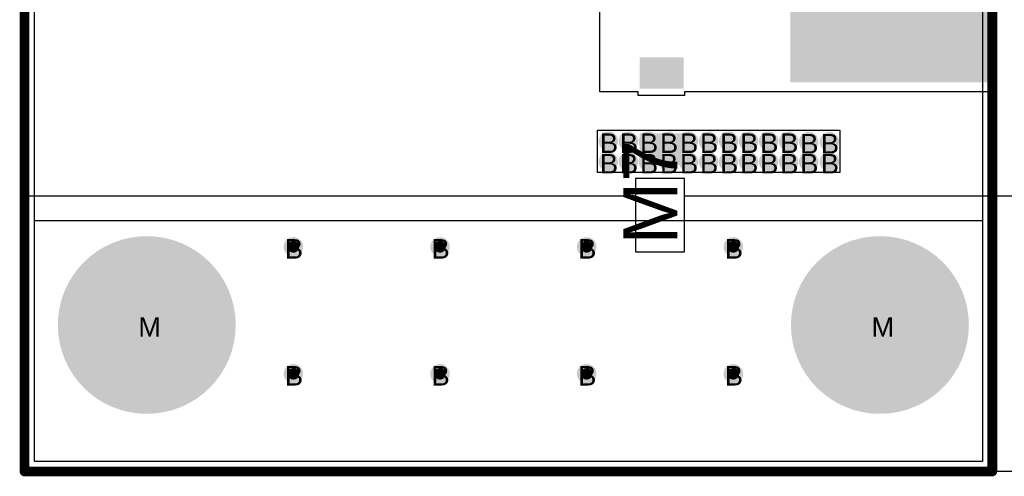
# Model space of a CAD drawing. Header units: millimetres. Extents: x -0.78 to 4.25, y -4.49 to 2.54.
# Tile 2 of 32: x -0.01 to 1, y -0.01 to 0.46. Entities that reach past the tile are written whole.
import ezdxf

# ---------------------------------------------------------------- set-up
doc = ezdxf.new("R2010")
doc.units = ezdxf.units.MM
doc.header["$MEASUREMENT"] = 0
for name, color, linetype in [('BottomLayer', 5, 'Continuous'), ('BottomSolder', 6, 'Continuous'), ('DrillDrawing', 1, 'Continuous'), ('Mechanical1', 6, 'Continuous'), ('TopLayer', 1, 'Continuous'), ('TopOverlay', 2, 'Continuous'), ('TopSolder', 216, 'Continuous')]:
    doc.layers.add(name, color=color, linetype=linetype)
doc.styles.add('Arial', font='txt', dxfattribs={"height": 0.2})

msp = doc.modelspace()

# ---------------------------------------------------------------- hatches: boundary and pattern name
at = {"layer": 'BottomLayer'}
h = msp.add_hatch(color=5, dxfattribs=at)
edge = h.paths.add_edge_path()
edge.add_arc((0.5972, 0.3382), 0.01, 0, 360)
h = msp.add_hatch(color=5, dxfattribs=at)
edge = h.paths.add_edge_path()
edge.add_arc((0.6177, 0.3382), 0.01, 0, 360)
h = msp.add_hatch(color=5, dxfattribs=at)
edge = h.paths.add_edge_path()
edge.add_arc((0.6382, 0.3382), 0.01, 0, 360)
h = msp.add_hatch(color=5, dxfattribs=at)
edge = h.paths.add_edge_path()
edge.add_arc((0.6587, 0.3382), 0.01, 0, 360)
h = msp.add_hatch(color=5, dxfattribs=at)
edge = h.paths.add_edge_path()
edge.add_arc((0.6792, 0.3382), 0.01, 0, 360)
h = msp.add_hatch(color=5, dxfattribs=at)
edge = h.paths.add_edge_path()
edge.add_arc((0.6997, 0.3382), 0.01, 0, 360)
h = msp.add_hatch(color=5, dxfattribs=at)
edge = h.paths.add_edge_path()
edge.add_arc((0.7202, 0.3382), 0.01, 0, 360)
h = msp.add_hatch(color=5, dxfattribs=at)
edge = h.paths.add_edge_path()
edge.add_arc((0.7407, 0.3382), 0.01, 0, 360)
h = msp.add_hatch(color=5, dxfattribs=at)
edge = h.paths.add_edge_path()
edge.add_arc((0.7612, 0.3382), 0.01, 0, 360)
h = msp.add_hatch(color=5, dxfattribs=at)
edge = h.paths.add_edge_path()
edge.add_arc((0.7817, 0.3382), 0.01, 0, 360)
h = msp.add_hatch(color=5, dxfattribs=at)
edge = h.paths.add_edge_path()
edge.add_arc((0.8022, 0.3377), 0.01, 0, 360)
h = msp.add_hatch(color=5, dxfattribs=at)
edge = h.paths.add_edge_path()
edge.add_arc((0.8232, 0.3377), 0.01, 0, 360)
h = msp.add_hatch(color=5, dxfattribs=at)
edge = h.paths.add_edge_path()
edge.add_arc((0.5972, 0.3172), 0.01, 0, 360)
h = msp.add_hatch(color=5, dxfattribs=at)
edge = h.paths.add_edge_path()
edge.add_arc((0.6177, 0.3172), 0.01, 0, 360)
h = msp.add_hatch(color=5, dxfattribs=at)
edge = h.paths.add_edge_path()
edge.add_arc((0.6382, 0.3172), 0.01, 0, 360)
h = msp.add_hatch(color=5, dxfattribs=at)
edge = h.paths.add_edge_path()
edge.add_arc((0.6587, 0.3172), 0.01, 0, 360)
h = msp.add_hatch(color=5, dxfattribs=at)
edge = h.paths.add_edge_path()
edge.add_arc((0.6792, 0.3172), 0.01, 0, 360)
h = msp.add_hatch(color=5, dxfattribs=at)
edge = h.paths.add_edge_path()
edge.add_arc((0.6997, 0.3172), 0.01, 0, 360)
h = msp.add_hatch(color=5, dxfattribs=at)
edge = h.paths.add_edge_path()
edge.add_arc((0.7202, 0.3172), 0.01, 0, 360)
h = msp.add_hatch(color=5, dxfattribs=at)
edge = h.paths.add_edge_path()
edge.add_arc((0.7407, 0.3172), 0.01, 0, 360)
h = msp.add_hatch(color=5, dxfattribs=at)
edge = h.paths.add_edge_path()
edge.add_arc((0.7612, 0.3172), 0.01, 0, 360)
h = msp.add_hatch(color=5, dxfattribs=at)
edge = h.paths.add_edge_path()
edge.add_arc((0.7817, 0.3172), 0.01, 0, 360)
h = msp.add_hatch(color=5, dxfattribs=at)
edge = h.paths.add_edge_path()
edge.add_arc((0.8022, 0.3172), 0.01, 0, 360)
h = msp.add_hatch(color=5, dxfattribs=at)
edge = h.paths.add_edge_path()
edge.add_arc((0.8232, 0.3172), 0.01, 0, 360)
h = msp.add_hatch(color=5, dxfattribs=at)
edge = h.paths.add_edge_path()
edge.add_arc((0.125, 0.15), 0.09, 0, 360)
h = msp.add_hatch(color=5, dxfattribs=at)
edge = h.paths.add_edge_path()
edge.add_arc((0.275, 0.23), 0.01, 0, 360)
h = msp.add_hatch(color=5, dxfattribs=at)
edge = h.paths.add_edge_path()
edge.add_arc((0.425, 0.23), 0.01, 0, 360)
h = msp.add_hatch(color=5, dxfattribs=at)
edge = h.paths.add_edge_path()
edge.add_arc((0.575, 0.23), 0.01, 0, 360)
h = msp.add_hatch(color=5, dxfattribs=at)
edge = h.paths.add_edge_path()
edge.add_arc((0.725, 0.23), 0.01, 0, 360)
h = msp.add_hatch(color=5, dxfattribs=at)
edge = h.paths.add_edge_path()
edge.add_arc((0.875, 0.15), 0.09, 0, 360)
h = msp.add_hatch(color=5, dxfattribs=at)
edge = h.paths.add_edge_path()
edge.add_arc((0.275, 0.1), 0.01, 0, 360)
h = msp.add_hatch(color=5, dxfattribs=at)
edge = h.paths.add_edge_path()
edge.add_arc((0.425, 0.1), 0.01, 0, 360)
h = msp.add_hatch(color=5, dxfattribs=at)
edge = h.paths.add_edge_path()
edge.add_arc((0.575, 0.1), 0.01, 0, 360)
h = msp.add_hatch(color=5, dxfattribs=at)
edge = h.paths.add_edge_path()
edge.add_arc((0.725, 0.1), 0.01, 0, 360)
at = {"layer": 'TopLayer'}
for points in [[(0.7845, 0.6145), (0.985, 0.6145), (0.985, 0.3995), (0.7845, 0.3995)], [(0.6304, 0.3932), (0.6304, 0.4232), (0.6734, 0.4232), (0.6734, 0.3932)], [(0.6304, 0.3152), (0.6304, 0.3452), (0.6734, 0.3452), (0.6734, 0.3152)]]:
    msp.add_hatch(color=1, dxfattribs=at).paths.add_polyline_path(points)
h = msp.add_hatch(color=1, dxfattribs=at)
edge = h.paths.add_edge_path()
edge.add_arc((0.5972, 0.3382), 0.01, 0, 360)
h = msp.add_hatch(color=1, dxfattribs=at)
edge = h.paths.add_edge_path()
edge.add_arc((0.6177, 0.3382), 0.01, 0, 360)
h = msp.add_hatch(color=1, dxfattribs=at)
edge = h.paths.add_edge_path()
edge.add_arc((0.6382, 0.3382), 0.01, 0, 360)
h = msp.add_hatch(color=1, dxfattribs=at)
edge = h.paths.add_edge_path()
edge.add_arc((0.6587, 0.3382), 0.01, 0, 360)
h = msp.add_hatch(color=1, dxfattribs=at)
edge = h.paths.add_edge_path()
edge.add_arc((0.6792, 0.3382), 0.01, 0, 360)
h = msp.add_hatch(color=1, dxfattribs=at)
edge = h.paths.add_edge_path()
edge.add_arc((0.6997, 0.3382), 0.01, 0, 360)
h = msp.add_hatch(color=1, dxfattribs=at)
edge = h.paths.add_edge_path()
edge.add_arc((0.7202, 0.3382), 0.01, 0, 360)
h = msp.add_hatch(color=1, dxfattribs=at)
edge = h.paths.add_edge_path()
edge.add_arc((0.7407, 0.3382), 0.01, 0, 360)
h = msp.add_hatch(color=1, dxfattribs=at)
edge = h.paths.add_edge_path()
edge.add_arc((0.7612, 0.3382), 0.01, 0, 360)
h = msp.add_hatch(color=1, dxfattribs=at)
edge = h.paths.add_edge_path()
edge.add_arc((0.7817, 0.3382), 0.01, 0, 360)
h = msp.add_hatch(color=1, dxfattribs=at)
edge = h.paths.add_edge_path()
edge.add_arc((0.8022, 0.3377), 0.01, 0, 360)
h = msp.add_hatch(color=1, dxfattribs=at)
edge = h.paths.add_edge_path()
edge.add_arc((0.8232, 0.3377), 0.01, 0, 360)
h = msp.add_hatch(color=1, dxfattribs=at)
edge = h.paths.add_edge_path()
edge.add_arc((0.5972, 0.3172), 0.01, 0, 360)
h = msp.add_hatch(color=1, dxfattribs=at)
edge = h.paths.add_edge_path()
edge.add_arc((0.6177, 0.3172), 0.01, 0, 360)
h = msp.add_hatch(color=1, dxfattribs=at)
edge = h.paths.add_edge_path()
edge.add_arc((0.6382, 0.3172), 0.01, 0, 360)
h = msp.add_hatch(color=1, dxfattribs=at)
edge = h.paths.add_edge_path()
edge.add_arc((0.6587, 0.3172), 0.01, 0, 360)
h = msp.add_hatch(color=1, dxfattribs=at)
edge = h.paths.add_edge_path()
edge.add_arc((0.6792, 0.3172), 0.01, 0, 360)
h = msp.add_hatch(color=1, dxfattribs=at)
edge = h.paths.add_edge_path()
edge.add_arc((0.6997, 0.3172), 0.01, 0, 360)
h = msp.add_hatch(color=1, dxfattribs=at)
edge = h.paths.add_edge_path()
edge.add_arc((0.7202, 0.3172), 0.01, 0, 360)
h = msp.add_hatch(color=1, dxfattribs=at)
edge = h.paths.add_edge_path()
edge.add_arc((0.7407, 0.3172), 0.01, 0, 360)
h = msp.add_hatch(color=1, dxfattribs=at)
edge = h.paths.add_edge_path()
edge.add_arc((0.7612, 0.3172), 0.01, 0, 360)
h = msp.add_hatch(color=1, dxfattribs=at)
edge = h.paths.add_edge_path()
edge.add_arc((0.7817, 0.3172), 0.01, 0, 360)
h = msp.add_hatch(color=1, dxfattribs=at)
edge = h.paths.add_edge_path()
edge.add_arc((0.8022, 0.3172), 0.01, 0, 360)
h = msp.add_hatch(color=1, dxfattribs=at)
edge = h.paths.add_edge_path()
edge.add_arc((0.8232, 0.3172), 0.01, 0, 360)
h = msp.add_hatch(color=1, dxfattribs=at)
edge = h.paths.add_edge_path()
edge.add_arc((0.125, 0.15), 0.09, 0, 360)
h = msp.add_hatch(color=1, dxfattribs=at)
edge = h.paths.add_edge_path()
edge.add_arc((0.275, 0.23), 0.01, 0, 360)
h = msp.add_hatch(color=1, dxfattribs=at)
edge = h.paths.add_edge_path()
edge.add_arc((0.425, 0.23), 0.01, 0, 360)
h = msp.add_hatch(color=1, dxfattribs=at)
edge = h.paths.add_edge_path()
edge.add_arc((0.575, 0.23), 0.01, 0, 360)
h = msp.add_hatch(color=1, dxfattribs=at)
edge = h.paths.add_edge_path()
edge.add_arc((0.725, 0.23), 0.01, 0, 360)
h = msp.add_hatch(color=1, dxfattribs=at)
edge = h.paths.add_edge_path()
edge.add_arc((0.875, 0.15), 0.09, 0, 360)
h = msp.add_hatch(color=1, dxfattribs=at)
edge = h.paths.add_edge_path()
edge.add_arc((0.275, 0.1), 0.01, 0, 360)
h = msp.add_hatch(color=1, dxfattribs=at)
edge = h.paths.add_edge_path()
edge.add_arc((0.425, 0.1), 0.01, 0, 360)
h = msp.add_hatch(color=1, dxfattribs=at)
edge = h.paths.add_edge_path()
edge.add_arc((0.575, 0.1), 0.01, 0, 360)
h = msp.add_hatch(color=1, dxfattribs=at)
edge = h.paths.add_edge_path()
edge.add_arc((0.725, 0.1), 0.01, 0, 360)
at = {"layer": 'TopSolder'}
for points in [[(0.7835, 0.6155), (0.986, 0.6155), (0.986, 0.3985), (0.7835, 0.3985)], [(0.6294, 0.3922), (0.6294, 0.4242), (0.6744, 0.4242), (0.6744, 0.3922)], [(0.6294, 0.3142), (0.6294, 0.3462), (0.6744, 0.3462), (0.6744, 0.3142)]]:
    msp.add_hatch(color=216, dxfattribs=at).paths.add_polyline_path(points)
h = msp.add_hatch(color=216, dxfattribs=at)
edge = h.paths.add_edge_path()
edge.add_arc((0.125, 0.15), 0.091, 0, 360)
h = msp.add_hatch(color=216, dxfattribs=at)
edge = h.paths.add_edge_path()
edge.add_arc((0.275, 0.23), 0.006, 0, 360)
h = msp.add_hatch(color=216, dxfattribs=at)
edge = h.paths.add_edge_path()
edge.add_arc((0.425, 0.23), 0.006, 0, 360)
h = msp.add_hatch(color=216, dxfattribs=at)
edge = h.paths.add_edge_path()
edge.add_arc((0.575, 0.23), 0.006, 0, 360)
h = msp.add_hatch(color=216, dxfattribs=at)
edge = h.paths.add_edge_path()
edge.add_arc((0.725, 0.23), 0.006, 0, 360)
h = msp.add_hatch(color=216, dxfattribs=at)
edge = h.paths.add_edge_path()
edge.add_arc((0.875, 0.15), 0.091, 0, 360)
h = msp.add_hatch(color=216, dxfattribs=at)
edge = h.paths.add_edge_path()
edge.add_arc((0.275, 0.1), 0.006, 0, 360)
h = msp.add_hatch(color=216, dxfattribs=at)
edge = h.paths.add_edge_path()
edge.add_arc((0.425, 0.1), 0.006, 0, 360)
h = msp.add_hatch(color=216, dxfattribs=at)
edge = h.paths.add_edge_path()
edge.add_arc((0.575, 0.1), 0.006, 0, 360)
h = msp.add_hatch(color=216, dxfattribs=at)
edge = h.paths.add_edge_path()
edge.add_arc((0.725, 0.1), 0.006, 0, 360)

# ---------------------------------------------------------------- linework, layer by layer
at = {"layer": 'BottomLayer'}
for p, q in [((0.0102, 0.0102), (0.0102, 2.4898)), ((0.9798, 0.8825), (0.9798, 0.0102)), ((0.9798, 0.0102), (0.0102, 0.0102))]:
    msp.add_line(p, q, dxfattribs=at)
at = {"layer": 'BottomSolder'}
for p, q in [((0, 0), (0, 2.5)), ((2, 0), (0, 0))]:
    msp.add_line(p, q, dxfattribs=at)
at = {"layer": 'Mechanical1', "const_width": 0.01}
for points in [[(0, 2.5), (0, 0)], [(0.99, 0), (0.99, 0.8825)], [(0.99, 0.1315), (0.99, 0.8825)], [(0, 0), (0.99, 0)]]:
    msp.add_lwpolyline(points, dxfattribs=at)
at = {"layer": 'Mechanical1', "const_width": 0.005}
for points in [[(0.9875, 0.1315, 1), (0.9925, 0.1315, 1)], [(-0.0025, 0, 1), (0.0025, 0, 1)], [(-0.0025, 0, 1), (0.0025, 0, 1)], [(0.9875, 0, 1), (0.9925, 0, 1)], [(0.9875, 0, 1), (0.9925, 0, 1)]]:
    msp.add_lwpolyline(points, format="xyb", close=True, dxfattribs=at)
at = {"layer": 'TopLayer'}
for p, q in [((0.5885, 0.3889), (0.5885, 0.6251)), ((0.99, 0.6251), (0.99, 0.3889)), ((0.6278, 0.3889), (0.5885, 0.3889)), ((0.6278, 0.385), (0.6278, 0.3889)), ((0.6751, 0.385), (0.6278, 0.385)), ((0.99, 0.3889), (0.6751, 0.3889)), ((0.6751, 0.3889), (0.6751, 0.385)), ((0.586, 0.3062), (0.586, 0.3495)), ((0.586, 0.3495), (0.834, 0.3495)), ((0.834, 0.3495), (0.834, 0.3062)), ((0.834, 0.3062), (0.586, 0.3062)), ((0.0102, 0.0102), (0.0102, 0.257)), ((0.0102, 0.257), (0.9798, 0.257)), ((0.9798, 0.257), (0.9798, 0.0102)), ((0.9798, 0.0102), (0.0102, 0.0102))]:
    msp.add_line(p, q, dxfattribs=at)
at = {"layer": 'TopSolder'}
for p, q in [((0, 0.282), (0, 1.13)), ((0.675, 0.3), (0.625, 0.3)), ((0.625, 0.3), (0.625, 0.225)), ((0.675, 0.3), (0.625, 0.3)), ((0.625, 0.3), (0.625, 0.282)), ((0.675, 0.225), (0.675, 0.3)), ((0.675, 0.282), (0.675, 0.3)), ((0.625, 0.282), (0, 0.282)), ((1.255, 0.282), (0.675, 0.282)), ((0.625, 0.225), (0.675, 0.225))]:
    msp.add_line(p, q, dxfattribs=at)

# ---------------------------------------------------------------- texts
at = {"layer": 'DrillDrawing', "style": 'Arial'}
for s, p in [('B', (0.5885, 0.3262)), ('B', (0.609, 0.3262)), ('B', (0.6295, 0.3262)), ('B', (0.65, 0.3262)), ('B', (0.6705, 0.3262)), ('B', (0.691, 0.3262)), ('B', (0.7115, 0.3262)), ('B', (0.732, 0.3262)), ('B', (0.7525, 0.3262)), ('B', (0.773, 0.3262)), ('B', (0.7935, 0.3257)), ('B', (0.8145, 0.3257)), ('B', (0.5885, 0.3052)), ('B', (0.609, 0.3052)), ('B', (0.6295, 0.3052)), ('B', (0.65, 0.3052)), ('B', (0.6705, 0.3052)), ('B', (0.691, 0.3052)), ('B', (0.7115, 0.3052)), ('B', (0.732, 0.3052)), ('B', (0.7525, 0.3052)), ('B', (0.773, 0.3052)), ('B', (0.7935, 0.3052)), ('B', (0.8145, 0.3052)), ('B', (0.2663, 0.218)), ('B', (0.4163, 0.218)), ('B', (0.5663, 0.218)), ('B', (0.7163, 0.218)), ('M', (0.1163, 0.138)), ('M', (0.8663, 0.138)), ('B', (0.2663, 0.088)), ('B', (0.4163, 0.088)), ('B', (0.5663, 0.088)), ('B', (0.7163, 0.088))]:
    msp.add_text(s, height=0.02, dxfattribs=at).set_placement(p)
at = {"layer": 'TopOverlay', "style": 'Arial'}
msp.add_text('M7', height=0.055, rotation=90, dxfattribs=at).set_placement((0.6676, 0.2325))

doc.saveas('drawing.dxf')
